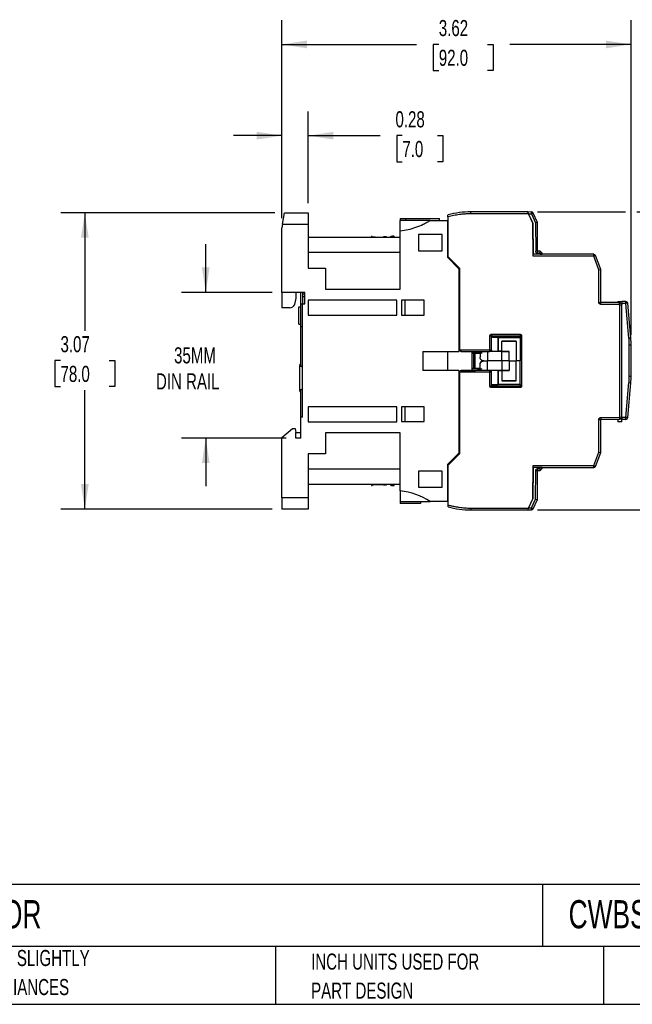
# Model space of a CAD drawing. Header units: inches. Extents: x 0.5 to 21.5, y 0.5 to 16.5.
# Tile 2 of 16: x 6.8 to 13.2, y 0.5 to 10.7. Entities that reach past the tile are written whole.
import ezdxf

# ---------------------------------------------------------------- set-up
doc = ezdxf.new("R2010")
doc.units = ezdxf.units.IN
doc.header["$LTSCALE"] = 2
doc.header["$MEASUREMENT"] = 0
doc.layers.add('DIMENSIONS', color=140, linetype='Continuous', lineweight=25)
doc.layers.add('TEXT', color=140, linetype='Continuous', lineweight=25)
doc.styles.add('SLDTEXTSTYLE0', font='TXT', dxfattribs={"width": 0.7})
doc.dimstyles.new('SLDDIMSTYLE0', dxfattribs={"dimtxt": 0.169922, "dimasz": 0.26, "dimexe": 0, "dimexo": 0.0625, "dimgap": 0.04248, "dimtad": 0, "dimtih": 1, "dimtoh": 1, "dimrnd": 1e-09, "dimzin": 12, "dimdsep": 46, "dimtxsty": 'SLDTEXTSTYLE0', "dimsah": 1, "dimcen": 0.09, "dimadec": 0, "dimazin": 3, "dimtfac": 1, "dimtmove": 0, "dimatfit": 0, "dimfxl": 0, "dimfrac": 2, "dimtolj": 1, "dimtzin": 12, "dimarcsym": 0})
doc.dimstyles.new('SLDDIMSTYLE1', dxfattribs={"dimtxt": 0.169922, "dimasz": 0.26, "dimexe": 0, "dimexo": 0.0625, "dimgap": 0.04248, "dimtad": 0, "dimtih": 1, "dimtoh": 1, "dimrnd": 1e-09, "dimzin": 12, "dimdsep": 46, "dimtxsty": 'SLDTEXTSTYLE0', "dimsah": 1, "dimcen": 0.09, "dimadec": 0, "dimazin": 3, "dimtfac": 1, "dimtofl": 0, "dimtmove": 0, "dimatfit": 3, "dimfxl": 0, "dimfrac": 2, "dimtolj": 1, "dimtzin": 12, "dimarcsym": 0})
doc.dimstyles.new('SLDDIMSTYLE2', dxfattribs={"dimtxt": 0.169922, "dimasz": 0.26, "dimexe": 0, "dimexo": 0.0625, "dimgap": 0.04248, "dimtad": 0, "dimtih": 1, "dimtoh": 1, "dimrnd": 1e-09, "dimdsep": 46, "dimtxsty": 'SLDTEXTSTYLE0', "dimsah": 1, "dimcen": 0.09, "dimadec": 0, "dimazin": 2, "dimtfac": 1, "dimtmove": 0, "dimatfit": 0, "dimfxl": 0, "dimfrac": 2, "dimtolj": 1, "dimtzin": 12, "dimarcsym": 0})

# ---------------------------------------------------------------- blocks, each defined once
blk = doc.blocks.new('SW_NOTE_0_3')
at = {"layer": 'TEXT', "color": 0, "char_height": 0.16667, "attachment_point": 1, "style": 'SLDTEXTSTYLE0'}
for s, insert in [('PART DIMENSIONS MAY DIFFER SLIGHTLY', (0, 0.215)), ("DUE TO MANUFACTURER'S VARIANCES", (0, -0.086))]:
    blk.add_mtext(s, dxfattribs=dict(at, insert=insert))
blk = doc.blocks.new('SW_NOTE_0_6')
at = {"layer": 'TEXT', "color": 0, "char_height": 0.16667, "attachment_point": 1, "style": 'SLDTEXTSTYLE0'}
for s, insert in [('INCH UNITS USED FOR', (0, 0.215)), ('PART DESIGN', (0, -0.086))]:
    blk.add_mtext(s, dxfattribs=dict(at, insert=insert))
blk = doc.blocks.new('_D')
at = {"layer": 'DIMENSIONS'}
for p, q in [((8.776, 7.872), (8.776, 8.372)), ((9.464, 7.872), (8.526, 7.872)), ((9.61, 6.365), (8.526, 6.365)), ((8.776, 6.365), (8.776, 5.865))]:
    blk.add_line(p, q, dxfattribs=at)
for points in [[(8.776, 7.872), (8.816, 8.132), (8.736, 8.132)], [(8.776, 6.365), (8.736, 6.105), (8.816, 6.105)]]:
    blk.add_solid(points, dxfattribs=at)
at = {"layer": 'DIMENSIONS', "char_height": 0.1667, "attachment_point": 1, "style": 'SLDTEXTSTYLE0'}
for s, insert in [('35MM', (8.448, 7.305)), ('DIN RAIL', (8.26, 7.035))]:
    blk.add_mtext(s, dxfattribs=dict(at, insert=insert))
blk = doc.blocks.new('_D_1')
at = {"layer": 'DIMENSIONS'}
for p, q in [((9.492, 8.699), (7.273, 8.699)), ((7.523, 8.699), (7.523, 7.476)), ((7.271, 7.168), (7.214, 7.168)), ((7.214, 7.168), (7.214, 6.898)), ((7.776, 7.168), (7.833, 7.168)), ((7.833, 7.168), (7.833, 6.898)), ((7.214, 6.898), (7.271, 6.898)), ((7.523, 5.628), (7.523, 6.86)), ((7.833, 6.898), (7.776, 6.898)), ((9.464, 5.628), (7.273, 5.628))]:
    blk.add_line(p, q, dxfattribs=at)
for points in [[(7.523, 8.699), (7.483, 8.439), (7.563, 8.439)], [(7.523, 5.628), (7.563, 5.888), (7.483, 5.888)]]:
    blk.add_solid(points, dxfattribs=at)
at = {"layer": 'DIMENSIONS', "char_height": 0.1667, "attachment_point": 1, "style": 'SLDTEXTSTYLE0'}
for s, insert in [('3.07', (7.271, 7.421)), ('78.0', (7.271, 7.113))]:
    blk.add_mtext(s, dxfattribs=dict(at, insert=insert))
blk = doc.blocks.new('_D_2')
at = {"layer": 'DIMENSIONS'}
for p, q in [((9.564, 8.642), (9.564, 9.747)), ((9.839, 8.799), (9.839, 9.747)), ((9.564, 9.497), (9.064, 9.497)), ((9.839, 9.497), (10.582, 9.497)), ((10.813, 9.497), (10.756, 9.497)), ((10.756, 9.497), (10.756, 9.227)), ((11.176, 9.497), (11.233, 9.497)), ((11.233, 9.497), (11.233, 9.227)), ((10.756, 9.227), (10.813, 9.227)), ((11.233, 9.227), (11.176, 9.227))]:
    blk.add_line(p, q, dxfattribs=at)
for points in [[(9.564, 9.497), (9.304, 9.537), (9.304, 9.457)], [(9.839, 9.497), (10.099, 9.457), (10.099, 9.537)]]:
    blk.add_solid(points, dxfattribs=at)
at = {"layer": 'DIMENSIONS', "char_height": 0.1667, "attachment_point": 1, "style": 'SLDTEXTSTYLE0'}
for s, insert in [('0.28', (10.742, 9.75)), ('7.0', (10.813, 9.442))]:
    blk.add_mtext(s, dxfattribs=dict(at, insert=insert))
blk = doc.blocks.new('_D_3')
at = {"layer": 'DIMENSIONS'}
for p, q in [((9.564, 8.642), (9.564, 10.692)), ((13.184, 7.432), (13.184, 10.692)), ((9.564, 10.442), (10.961, 10.442)), ((11.191, 10.442), (11.134, 10.442)), ((11.134, 10.442), (11.134, 10.172)), ((11.696, 10.442), (11.753, 10.442)), ((11.753, 10.442), (11.753, 10.172)), ((13.184, 10.442), (11.926, 10.442)), ((11.134, 10.172), (11.191, 10.172)), ((11.753, 10.172), (11.696, 10.172))]:
    blk.add_line(p, q, dxfattribs=at)
for points in [[(9.564, 10.442), (9.824, 10.402), (9.824, 10.482)], [(13.184, 10.442), (12.924, 10.482), (12.924, 10.402)]]:
    blk.add_solid(points, dxfattribs=at)
at = {"layer": 'DIMENSIONS', "char_height": 0.1667, "attachment_point": 1, "style": 'SLDTEXTSTYLE0'}
for s, insert in [('3.62', (11.191, 10.695)), ('92.0', (11.191, 10.387))]:
    blk.add_mtext(s, dxfattribs=dict(at, insert=insert))
blk = doc.blocks.new('_D_4')
at = {"layer": 'DIMENSIONS'}
for p, q in [((12.213, 8.707), (13.124, 8.707)), ((13.244, 8.707), (14.481, 8.707)), ((14.231, 8.707), (14.231, 7.398)), ((13.978, 7.09), (13.921, 7.09)), ((13.921, 7.09), (13.921, 6.82)), ((14.483, 7.09), (14.54, 7.09)), ((14.54, 7.09), (14.54, 6.82)), ((13.921, 6.82), (13.978, 6.82)), ((14.231, 5.62), (14.231, 6.782)), ((14.54, 6.82), (14.483, 6.82)), ((12.213, 5.62), (14.481, 5.62))]:
    blk.add_line(p, q, dxfattribs=at)
for points in [[(14.231, 8.707), (14.191, 8.447), (14.271, 8.447)], [(14.231, 5.62), (14.271, 5.88), (14.191, 5.88)]]:
    blk.add_solid(points, dxfattribs=at)
at = {"layer": 'DIMENSIONS', "char_height": 0.1667, "attachment_point": 1, "style": 'SLDTEXTSTYLE0'}
for s, insert in [('3.09', (13.978, 7.343)), ('78.4', (13.978, 7.035))]:
    blk.add_mtext(s, dxfattribs=dict(at, insert=insert))

msp = doc.modelspace()

# ---------------------------------------------------------------- linework, layer by layer
for p, q in [((9.571, 8.581), (9.592, 8.699)), ((9.592, 8.699), (9.839, 8.699)), ((9.839, 8.699), (9.839, 8.581)), ((12.113, 8.707), (11.523, 8.707)), ((11.523, 8.687), (11.523, 8.707)), ((12.122, 8.687), (11.523, 8.687)), ((12.11, 8.706), (12.12, 8.687)), ((12.122, 8.687), (12.113, 8.707)), ((12.15, 8.707), (12.113, 8.706)), ((12.166, 8.589), (12.12, 8.687)), ((12.12, 8.687), (12.15, 8.687)), ((12.166, 8.594), (12.122, 8.687)), ((12.15, 8.687), (12.15, 8.707)), ((12.168, 8.695), (12.15, 8.687)), ((12.15, 8.687), (12.194, 8.595)), ((12.213, 8.599), (12.168, 8.695)), ((9.571, 8.581), (9.564, 8.542)), ((9.571, 8.581), (9.839, 8.581)), ((9.839, 8.581), (9.839, 8.124)), ((10.792, 8.64), (10.851, 8.64)), ((10.792, 8.64), (10.792, 8.62)), ((10.792, 8.511), (10.792, 8.62)), ((11.103, 8.62), (10.792, 8.62)), ((10.851, 8.62), (10.851, 8.64)), ((10.851, 8.64), (11.198, 8.64)), ((11.103, 8.62), (11.28, 8.62)), ((11.198, 8.62), (11.198, 8.64)), ((11.28, 8.62), (11.28, 8.238)), ((11.286, 8.655), (11.286, 8.246)), ((12.168, 8.248), (12.166, 8.594)), ((12.166, 8.589), (12.168, 8.268)), ((12.213, 8.599), (12.194, 8.595)), ((12.194, 8.595), (12.195, 8.299)), ((12.215, 8.299), (12.213, 8.599)), ((9.564, 7.872), (9.564, 8.542)), ((10.792, 7.908), (10.792, 8.511)), ((10.981, 8.473), (10.981, 8.305)), ((11.225, 8.473), (10.981, 8.473)), ((11.225, 8.305), (11.225, 8.473)), ((10.792, 8.443), (9.839, 8.443)), ((10.493, 8.455), (10.493, 8.443)), ((10.501, 8.443), (10.501, 8.452)), ((10.619, 8.448), (10.619, 8.443)), ((10.65, 8.443), (10.65, 8.446)), ((10.69, 8.449), (10.69, 8.443)), ((10.729, 8.443), (10.729, 8.454)), ((11.286, 8.448), (11.28, 8.452)), ((10.792, 8.286), (9.839, 8.286)), ((10.981, 8.305), (11.225, 8.305)), ((12.243, 8.268), (12.168, 8.268)), ((12.215, 8.299), (12.195, 8.299)), ((12.242, 8.3), (12.215, 8.299)), ((12.215, 8.299), (12.215, 8.28)), ((12.215, 8.28), (12.234, 8.28)), ((12.242, 8.3), (12.234, 8.28)), ((12.234, 8.28), (12.243, 8.272)), ((12.796, 8.268), (12.239, 8.268)), ((12.262, 8.28), (12.242, 8.3)), ((12.262, 8.28), (12.243, 8.272)), ((12.243, 8.272), (12.243, 8.268)), ((12.243, 8.268), (12.262, 8.268)), ((12.262, 8.268), (12.262, 8.28)), ((12.796, 8.248), (12.796, 8.268)), ((11.28, 8.238), (11.399, 8.119)), ((11.286, 8.246), (11.406, 8.126)), ((12.796, 8.248), (12.168, 8.248)), ((12.815, 8.255), (12.796, 8.248)), ((12.849, 8.107), (12.796, 8.248)), ((12.869, 8.111), (12.815, 8.255)), ((9.839, 8.124), (10.017, 8.124)), ((10.017, 8.124), (10.017, 7.908)), ((11.399, 8.119), (11.399, 7.262)), ((11.406, 8.126), (11.406, 7.279)), ((12.849, 8.107), (12.869, 8.111)), ((12.849, 7.77), (12.849, 8.107)), ((12.869, 7.77), (12.869, 8.111)), ((9.804, 7.872), (9.564, 7.872)), ((9.564, 7.872), (9.564, 7.715)), ((9.711, 7.872), (9.709, 7.813)), ((9.761, 7.754), (9.761, 7.872)), ((9.78, 7.872), (9.78, 7.855)), ((9.804, 7.855), (9.78, 7.855)), ((9.78, 7.855), (9.78, 7.829)), ((9.804, 7.754), (9.804, 7.872)), ((10.017, 7.908), (10.792, 7.908)), ((9.709, 7.813), (9.697, 7.748)), ((9.761, 7.518), (9.761, 7.754)), ((9.761, 7.754), (9.78, 7.754)), ((9.804, 7.829), (9.78, 7.829)), ((9.78, 7.829), (9.78, 7.754)), ((9.78, 6.581), (9.78, 7.754)), ((9.78, 7.754), (9.804, 7.754)), ((10.757, 7.794), (9.839, 7.794)), ((9.839, 7.794), (9.839, 7.638)), ((10.757, 7.638), (10.757, 7.794)), ((11.04, 7.792), (10.804, 7.792)), ((10.804, 7.792), (10.804, 7.638)), ((10.839, 7.792), (10.839, 7.638)), ((11.04, 7.638), (11.04, 7.792)), ((12.849, 7.77), (12.869, 7.77)), ((12.869, 7.75), (12.869, 7.77)), ((13.067, 7.769), (12.869, 7.77)), ((13.046, 7.778), (13.046, 7.769)), ((13.046, 7.778), (13.086, 7.778)), ((13.059, 7.749), (13.067, 7.769)), ((13.086, 7.75), (13.067, 7.769)), ((13.086, 7.779), (13.086, 7.759)), ((13.13, 7.779), (13.086, 7.779)), ((13.086, 7.759), (13.086, 7.75)), ((13.13, 7.759), (13.086, 7.759)), ((13.13, 7.759), (13.13, 7.779)), ((13.15, 7.761), (13.13, 7.759)), ((13.161, 7.398), (13.13, 7.759)), ((13.181, 7.399), (13.15, 7.761)), ((9.647, 7.715), (9.564, 7.715)), ((9.741, 7.546), (9.741, 7.723)), ((9.741, 7.723), (9.761, 7.723)), ((13.059, 7.749), (12.869, 7.75)), ((13.066, 7.742), (13.059, 7.749)), ((13.066, 7.742), (13.086, 7.75)), ((13.066, 6.585), (13.066, 7.742)), ((13.086, 6.577), (13.086, 7.75)), ((9.839, 7.638), (10.757, 7.638)), ((10.804, 7.638), (11.04, 7.638)), ((9.741, 7.546), (9.761, 7.546)), ((9.78, 7.518), (9.761, 7.518)), ((9.761, 7.101), (9.761, 7.518)), ((11.721, 7.279), (11.721, 7.424)), ((11.721, 7.424), (11.737, 7.424)), ((11.737, 7.44), (12.033, 7.44)), ((11.737, 7.44), (11.737, 7.424)), ((11.737, 7.424), (12.033, 7.424)), ((11.737, 7.279), (11.737, 7.424)), ((11.737, 7.424), (11.737, 7.424)), ((11.737, 7.278), (11.737, 7.424)), ((11.737, 7.423), (12.032, 7.423)), ((11.805, 7.407), (11.737, 7.407)), ((11.805, 7.407), (11.805, 7.263)), ((11.806, 7.407), (11.805, 7.407)), ((11.806, 7.264), (11.806, 7.407)), ((11.806, 7.407), (12.033, 7.407)), ((12.032, 7.407), (11.806, 7.407)), ((11.806, 7.407), (11.806, 7.407)), ((11.994, 7.37), (11.844, 7.37)), ((11.844, 7.264), (11.844, 7.37)), ((11.994, 7.37), (11.994, 7.164)), ((12.033, 7.424), (12.032, 7.424)), ((12.032, 7.424), (12.032, 7.407)), ((12.033, 7.44), (12.033, 7.424)), ((12.049, 7.424), (12.033, 7.424)), ((12.033, 7.424), (12.033, 7.407)), ((12.033, 7.407), (12.033, 7.164)), ((12.033, 7.407), (12.037, 7.407)), ((12.049, 7.424), (12.049, 6.903)), ((13.181, 7.399), (13.161, 7.398)), ((11.024, 7.262), (11.399, 7.262)), ((11.024, 7.262), (11.024, 7.065)), ((11.28, 7.262), (11.28, 7.065)), ((11.406, 7.279), (11.721, 7.279)), ((11.406, 7.279), (11.406, 7.278)), ((11.422, 7.263), (11.721, 7.263)), ((11.422, 7.262), (11.422, 7.263)), ((11.422, 7.262), (11.571, 7.262)), ((11.534, 7.262), (11.534, 7.065)), ((11.592, 7.244), (11.534, 7.244)), ((11.534, 7.243), (11.554, 7.243)), ((11.554, 7.243), (11.555, 7.243)), ((11.554, 7.085), (11.554, 7.243)), ((11.555, 7.084), (11.555, 7.243)), ((11.567, 7.243), (11.618, 7.243)), ((11.567, 7.084), (11.567, 7.243)), ((11.571, 7.262), (11.721, 7.262)), ((11.592, 7.262), (11.592, 7.244)), ((11.618, 7.244), (11.618, 7.203)), ((11.696, 7.262), (11.696, 7.164)), ((11.721, 7.279), (11.737, 7.279)), ((11.721, 7.263), (11.721, 7.279)), ((11.721, 7.262), (11.721, 7.263)), ((11.844, 7.263), (11.724, 7.263)), ((11.805, 7.263), (11.724, 7.263)), ((11.737, 7.279), (11.737, 7.278)), ((11.806, 7.264), (11.805, 7.263)), ((11.844, 7.264), (11.806, 7.264)), ((11.844, 7.263), (11.919, 7.263)), ((11.844, 7.164), (11.844, 7.263)), ((11.919, 7.164), (11.919, 7.263)), ((13.164, 7.006), (13.164, 7.332)), ((13.164, 7.332), (13.184, 7.332)), ((13.184, 7.006), (13.184, 7.332)), ((11.657, 7.164), (11.696, 7.164)), ((11.696, 7.065), (11.696, 7.164)), ((11.844, 7.164), (11.696, 7.164)), ((11.844, 7.164), (11.844, 7.065)), ((11.919, 7.164), (11.844, 7.164)), ((11.919, 7.164), (11.919, 7.065)), ((11.919, 7.164), (11.994, 7.164)), ((11.994, 6.958), (11.994, 7.164)), ((12.033, 7.164), (11.994, 7.164)), ((12.033, 6.921), (12.033, 7.164)), ((12.033, 7.164), (12.037, 7.164)), ((11.399, 7.065), (11.024, 7.065)), ((11.399, 7.065), (11.399, 6.208)), ((11.721, 7.049), (11.406, 7.049)), ((11.406, 7.049), (11.406, 7.048)), ((11.406, 7.048), (11.406, 6.201)), ((11.721, 7.065), (11.422, 7.065)), ((11.422, 7.065), (11.422, 7.065)), ((11.422, 7.065), (11.571, 7.065)), ((11.554, 7.085), (11.534, 7.085)), ((11.534, 7.084), (11.592, 7.084)), ((11.555, 7.084), (11.554, 7.085)), ((11.618, 7.084), (11.567, 7.084)), ((11.721, 7.065), (11.571, 7.065)), ((11.592, 7.084), (11.592, 7.065)), ((11.618, 7.084), (11.618, 7.124)), ((11.721, 7.049), (11.721, 7.065)), ((11.721, 7.065), (11.721, 7.065)), ((11.721, 6.903), (11.721, 7.049)), ((11.737, 7.049), (11.721, 7.049)), ((11.805, 7.065), (11.725, 7.065)), ((11.844, 7.065), (11.725, 7.065)), ((11.737, 6.903), (11.737, 7.049)), ((11.737, 7.049), (11.737, 7.049)), ((11.737, 6.904), (11.737, 7.049)), ((11.806, 7.064), (11.805, 7.065)), ((11.805, 7.065), (11.805, 6.921)), ((11.806, 6.921), (11.806, 7.064)), ((11.806, 7.064), (11.844, 7.064)), ((11.919, 7.065), (11.844, 7.065)), ((11.844, 7.064), (11.844, 6.958)), ((11.844, 6.958), (11.994, 6.958)), ((13.13, 6.578), (13.161, 6.94)), ((13.15, 6.577), (13.181, 6.938)), ((13.161, 6.94), (13.181, 6.938)), ((13.164, 7.006), (13.184, 7.006)), ((9.761, 6.581), (9.761, 6.873)), ((11.721, 6.903), (11.737, 6.903)), ((11.737, 6.921), (11.805, 6.921)), ((11.737, 6.903), (11.737, 6.904)), ((12.032, 6.904), (11.737, 6.904)), ((11.737, 6.888), (11.737, 6.903)), ((12.033, 6.903), (11.737, 6.903)), ((12.033, 6.888), (11.737, 6.888)), ((11.805, 6.921), (11.806, 6.921)), ((12.033, 6.921), (11.806, 6.921)), ((12.032, 6.921), (12.032, 6.904)), ((12.033, 6.903), (12.032, 6.904)), ((12.033, 6.921), (12.033, 6.903)), ((12.033, 6.888), (12.033, 6.903)), ((12.049, 6.903), (12.033, 6.903)), ((10.757, 6.689), (9.839, 6.689)), ((9.839, 6.689), (9.839, 6.534)), ((10.757, 6.534), (10.757, 6.689)), ((11.04, 6.689), (10.804, 6.689)), ((10.804, 6.689), (10.804, 6.536)), ((10.839, 6.689), (10.839, 6.536)), ((11.04, 6.536), (11.04, 6.689)), ((9.761, 6.365), (9.761, 6.581)), ((9.78, 6.581), (9.761, 6.581)), ((9.839, 6.534), (10.757, 6.534)), ((10.804, 6.536), (11.04, 6.536)), ((12.849, 6.22), (12.849, 6.557)), ((12.849, 6.557), (12.869, 6.557)), ((12.869, 6.577), (13.059, 6.578)), ((12.869, 6.577), (12.869, 6.557)), ((12.869, 6.557), (13.067, 6.559)), ((12.869, 6.217), (12.869, 6.557)), ((13.007, 6.558), (13.007, 6.558)), ((13.046, 6.558), (13.046, 6.534)), ((13.086, 6.534), (13.046, 6.534)), ((13.059, 6.578), (13.066, 6.585)), ((13.059, 6.578), (13.067, 6.559)), ((13.066, 6.585), (13.086, 6.577)), ((13.067, 6.559), (13.086, 6.577)), ((13.13, 6.578), (13.086, 6.578)), ((13.086, 6.577), (13.086, 6.559)), ((13.086, 6.559), (13.13, 6.559)), ((13.086, 6.534), (13.086, 6.559)), ((13.15, 6.577), (13.13, 6.578)), ((13.13, 6.559), (13.13, 6.578)), ((9.564, 6.372), (9.675, 6.463)), ((9.675, 6.463), (9.703, 6.463)), ((9.703, 6.463), (9.71, 6.424)), ((9.564, 5.746), (9.564, 6.372)), ((9.71, 6.365), (9.71, 6.424)), ((9.71, 6.424), (9.761, 6.424)), ((9.761, 6.365), (9.71, 6.365)), ((10.792, 6.42), (10.017, 6.42)), ((10.017, 6.42), (10.017, 6.203)), ((10.792, 5.817), (10.792, 6.42)), ((10.017, 6.203), (9.839, 6.203)), ((9.839, 6.203), (9.839, 5.746)), ((11.399, 6.208), (11.28, 6.09)), ((11.406, 6.201), (11.286, 6.081)), ((12.796, 6.079), (12.849, 6.22)), ((12.815, 6.072), (12.869, 6.217)), ((12.849, 6.22), (12.869, 6.217)), ((10.792, 6.042), (9.839, 6.042)), ((11.225, 6.023), (10.981, 6.023)), ((10.981, 6.023), (10.981, 5.855)), ((11.225, 5.855), (11.225, 6.023)), ((11.28, 6.09), (11.28, 5.707)), ((11.286, 6.081), (11.286, 5.672)), ((12.166, 5.734), (12.168, 6.079)), ((12.168, 6.06), (12.166, 5.739)), ((12.168, 6.079), (12.796, 6.079)), ((12.243, 6.059), (12.168, 6.06)), ((12.194, 5.733), (12.195, 6.028)), ((12.195, 6.028), (12.215, 6.028)), ((12.213, 5.728), (12.215, 6.028)), ((12.215, 6.048), (12.234, 6.048)), ((12.215, 6.048), (12.215, 6.028)), ((12.215, 6.028), (12.242, 6.028)), ((12.234, 6.048), (12.243, 6.056)), ((12.234, 6.048), (12.242, 6.028)), ((12.239, 6.059), (12.796, 6.059)), ((12.242, 6.028), (12.262, 6.048)), ((12.243, 6.056), (12.243, 6.059)), ((12.262, 6.059), (12.243, 6.059)), ((12.243, 6.056), (12.262, 6.048)), ((12.262, 6.048), (12.262, 6.059)), ((12.796, 6.059), (12.796, 6.079)), ((12.796, 6.079), (12.815, 6.072)), ((10.792, 5.884), (9.839, 5.884)), ((10.493, 5.884), (10.493, 5.873)), ((10.501, 5.875), (10.501, 5.884)), ((10.619, 5.884), (10.619, 5.879)), ((10.65, 5.881), (10.65, 5.884)), ((10.69, 5.884), (10.69, 5.879)), ((10.729, 5.873), (10.729, 5.884)), ((10.792, 5.817), (10.792, 5.707)), ((10.981, 5.855), (11.225, 5.855)), ((11.28, 5.876), (11.286, 5.88)), ((9.839, 5.746), (9.564, 5.746)), ((9.564, 5.746), (9.564, 5.628)), ((9.839, 5.746), (9.839, 5.628)), ((12.166, 5.739), (12.12, 5.641)), ((12.122, 5.64), (12.166, 5.734)), ((12.15, 5.641), (12.194, 5.733)), ((12.168, 5.632), (12.213, 5.728)), ((12.194, 5.733), (12.213, 5.728)), ((9.839, 5.628), (9.564, 5.628)), ((10.792, 5.707), (11.103, 5.707)), ((10.792, 5.707), (10.792, 5.687)), ((11.001, 5.687), (10.792, 5.687)), ((11.001, 5.707), (11.001, 5.687)), ((11.28, 5.707), (11.103, 5.707)), ((11.523, 5.64), (12.122, 5.64)), ((11.523, 5.64), (11.523, 5.62)), ((11.523, 5.62), (12.113, 5.62)), ((12.12, 5.641), (12.11, 5.621)), ((12.113, 5.62), (12.122, 5.64)), ((12.113, 5.621), (12.15, 5.621)), ((12.12, 5.641), (12.15, 5.641)), ((12.15, 5.641), (12.168, 5.632)), ((12.15, 5.621), (12.15, 5.641))]:
    msp.add_line(p, q)
for centre, radius, start, end in [((11.523, 7.806), 0.902, 90, 105.1893), ((12.15, 8.687), 0.0197, 25.3, 90.3), ((12.796, 8.248), 0.0197, 20.556, 90), ((13.13, 7.759), 0.0197, 4.8991, 90), ((9.647, 7.77), 0.0554, 270, 335.6163), ((12.397, 7.332), 0.787, 0, 4.8991), ((11.721, 7.279), 0.0158, 270.0817, 359.9183), ((9.78, 7.113), 0.0315, 128.6822, 180), ((11.721, 7.049), 0.0158, 0.0817, 89.9183), ((12.397, 7.006), 0.787, 355.1009, 0), ((9.78, 6.861), 0.0315, 180, 231.3178), ((13.13, 6.578), 0.0197, 270, 355.1009), ((12.796, 6.079), 0.0197, 270, 339.444), ((10.707, 5.082), 0.74, 57.659, 83.4225), ((11.523, 6.522), 0.902, 254.8107, 270), ((12.15, 5.641), 0.0197, 269.7, 334.7)]:
    msp.add_arc(centre, radius, start, end)
for centre, major_axis, ratio, start_param, end_param in [((11.422, 7.279), (0, -0.0158), 0.999391, 4.712389, 4.747296), ((11.422, 7.279), (0.0113, -0.0113), 0.965689, 3.944444, 5.480334), ((11.422, 7.278), (0, -0.0158), 0.999391, 4.712389, 6.283185), ((11.567, 7.243), (0.0118, 0), 0.005236, 1.570796, 3.136357), ((11.592, 7.243), (0.0787, 0), 0.005236, 0.91513, 1.570796), ((11.657, 7.13), (0, 0.0394), 0.999982, 0.374732, 1.570796), ((11.422, 7.049), (0.0113, 0.0113), 0.965689, 0.802851, 2.338741), ((11.422, 7.049), (0, 0.0158), 0.999391, 0, 1.570796), ((11.422, 7.048), (0, 0.0158), 0.999391, 1.53589, 1.570796), ((11.567, 7.084), (0.0118, 0), 0.005236, 3.146829, 4.712389), ((11.592, 7.084), (0.0787, 0), 0.005236, 4.712389, 5.368055)]:
    msp.add_ellipse(centre, major_axis=major_axis, ratio=ratio, start_param=start_param, end_param=end_param)
for points, knots in [([(11.523, 8.687), (11.517, 8.687), (11.505, 8.687), (11.488, 8.687), (11.471, 8.686), (11.454, 8.685), (11.437, 8.683), (11.42, 8.682), (11.399, 8.679), (11.374, 8.675), (11.344, 8.669), (11.315, 8.663), (11.296, 8.658), (11.286, 8.655)], [0, 0, 0, 0, 0.071486, 0.142908, 0.214294, 0.28567, 0.357063, 0.4285, 0.500008, 0.625061, 0.749981, 0.874913, 1, 1, 1, 1]), ([(11.286, 8.655), (11.286, 8.66), (11.286, 8.666), (11.286, 8.673), (11.286, 8.676), (11.286, 8.676)], [0, 0, 0, 0, 0.5, 0.5, 1, 1, 1, 1]), ([(10.792, 8.511), (10.848, 8.517), (10.901, 8.529), (10.98, 8.557), (11.006, 8.568), (11.043, 8.586), (11.055, 8.592), (11.074, 8.603), (11.08, 8.606), (11.092, 8.613), (11.098, 8.617), (11.103, 8.62)], [0, 0, 0, 0, 0.5, 0.5, 0.75, 0.75, 0.875, 0.875, 0.9375, 0.9375, 1, 1, 1, 1]), ([(10.501, 8.452), (10.499, 8.453), (10.496, 8.453), (10.494, 8.454), (10.493, 8.454), (10.493, 8.454), (10.494, 8.454)], [0, 0, 0, 0, 0.2926133, 0.5853692, 0.8055257, 1, 1, 1, 1]), ([(10.65, 8.446), (10.65, 8.447), (10.649, 8.447), (10.646, 8.448), (10.643, 8.448), (10.636, 8.449), (10.633, 8.449), (10.625, 8.449), (10.622, 8.449), (10.619, 8.448)], [0, 0, 0, 0, 0.25, 0.25, 0.5, 0.5, 0.75, 0.75, 1, 1, 1, 1]), ([(10.729, 8.454), (10.729, 8.455), (10.727, 8.455), (10.72, 8.456), (10.715, 8.455), (10.704, 8.454), (10.699, 8.453), (10.692, 8.451), (10.69, 8.45), (10.69, 8.449)], [0, 0, 0, 0, 0.25, 0.25, 0.5, 0.5, 0.75, 0.75, 1, 1, 1, 1]), ([(12.215, 8.28), (12.21, 8.28), (12.205, 8.282), (12.197, 8.289), (12.195, 8.294), (12.195, 8.299)], [0, 0, 0, 0, 0.5, 0.5, 1, 1, 1, 1]), ([(12.869, 7.75), (12.868, 7.75), (12.866, 7.75), (12.864, 7.751), (12.861, 7.752), (12.858, 7.754), (12.855, 7.756), (12.852, 7.759), (12.851, 7.763), (12.849, 7.766), (12.849, 7.769), (12.849, 7.77)], [0, 0, 0, 0, 0.0796184, 0.1592696, 0.2401973, 0.368636, 0.5000685, 0.6285086, 0.7599424, 0.8792477, 1, 1, 1, 1]), ([(11.721, 7.424), (11.721, 7.425), (11.721, 7.426), (11.721, 7.428), (11.722, 7.43), (11.723, 7.433), (11.725, 7.435), (11.728, 7.437), (11.731, 7.439), (11.734, 7.44), (11.736, 7.44), (11.737, 7.44)], [0, 0, 0, 0, 0.079597, 0.159223, 0.240129, 0.368602, 0.500069, 0.628543, 0.760011, 0.879282, 1, 1, 1, 1]), ([(11.844, 7.37), (11.844, 7.37), (11.844, 7.37), (11.845, 7.37), (11.846, 7.37), (11.849, 7.37), (11.853, 7.37), (11.861, 7.369), (11.872, 7.369), (11.885, 7.369), (11.901, 7.369), (11.919, 7.369), (11.936, 7.369), (11.952, 7.369), (11.966, 7.369), (11.977, 7.369), (11.984, 7.37), (11.989, 7.37), (11.993, 7.37), (11.993, 7.37), (11.994, 7.37)], [0, 0, 0, 0, 0.023249, 0.046395, 0.069551, 0.092834, 0.15062, 0.208495, 0.277599, 0.346795, 0.423365, 0.500028, 0.576598, 0.653261, 0.722365, 0.791562, 0.849347, 0.907222, 0.953589, 1, 1, 1, 1]), ([(12.033, 7.44), (12.034, 7.44), (12.035, 7.44), (12.037, 7.439), (12.039, 7.439), (12.042, 7.437), (12.044, 7.435), (12.046, 7.433), (12.048, 7.43), (12.049, 7.427), (12.049, 7.425), (12.049, 7.424)], [0, 0, 0, 0, 0.079597, 0.159223, 0.240129, 0.368602, 0.500069, 0.628543, 0.760011, 0.879282, 1, 1, 1, 1]), ([(13.164, 7.332), (13.164, 7.337), (13.164, 7.348), (13.164, 7.365), (13.163, 7.381), (13.162, 7.392), (13.161, 7.398)], [0, 0, 0, 0, 0.250057, 0.5, 0.749943, 1, 1, 1, 1]), ([(11.737, 7.278), (11.737, 7.277), (11.737, 7.276), (11.736, 7.274), (11.736, 7.272), (11.734, 7.269), (11.732, 7.267), (11.73, 7.265), (11.727, 7.263), (11.724, 7.263), (11.722, 7.262), (11.721, 7.262)], [0, 0, 0, 0, 0.0796167, 0.159249, 0.2401488, 0.3685781, 0.4999952, 0.6284318, 0.7598909, 0.8792024, 1, 1, 1, 1]), ([(11.919, 7.263), (11.917, 7.263), (11.913, 7.263), (11.908, 7.263), (11.902, 7.263), (11.897, 7.263), (11.889, 7.263), (11.879, 7.263), (11.867, 7.263), (11.857, 7.263), (11.851, 7.263), (11.847, 7.263), (11.845, 7.263), (11.844, 7.263), (11.844, 7.264)], [0, 0, 0, 0, 0.048405, 0.096436, 0.14435, 0.192409, 0.24087, 0.370365, 0.50004, 0.629536, 0.759214, 0.839638, 0.919498, 1, 1, 1, 1]), ([(11.657, 7.164), (11.656, 7.164), (11.653, 7.164), (11.649, 7.164), (11.646, 7.165), (11.643, 7.166), (11.64, 7.168), (11.637, 7.169), (11.635, 7.171), (11.633, 7.172), (11.631, 7.174), (11.628, 7.177), (11.624, 7.181), (11.62, 7.188), (11.618, 7.196), (11.618, 7.201), (11.618, 7.203)], [0, 0, 0, 0, 0.064571, 0.125932, 0.184081, 0.239018, 0.290745, 0.339259, 0.384563, 0.426655, 0.465537, 0.501208, 0.631162, 0.757585, 0.880517, 1, 1, 1, 1]), ([(11.618, 7.124), (11.618, 7.126), (11.618, 7.128), (11.618, 7.132), (11.619, 7.135), (11.62, 7.139), (11.622, 7.143), (11.624, 7.146), (11.626, 7.149), (11.629, 7.152), (11.633, 7.156), (11.637, 7.159), (11.643, 7.161), (11.649, 7.163), (11.654, 7.164), (11.657, 7.164)], [0, 0, 0, 0, 0.059363, 0.119586, 0.180675, 0.242637, 0.305475, 0.369196, 0.433805, 0.499306, 0.573801, 0.661123, 0.761269, 0.874231, 1, 1, 1, 1]), ([(11.919, 7.164), (11.928, 7.164), (11.938, 7.164), (11.955, 7.164), (11.963, 7.164), (11.977, 7.164), (11.983, 7.164), (11.991, 7.164), (11.993, 7.164), (11.994, 7.164)], [0, 0, 0, 0, 0.25, 0.25, 0.5, 0.5, 0.75, 0.75, 1, 1, 1, 1]), ([(9.749, 7.113), (9.749, 7.113), (9.749, 7.099), (9.749, 7.052), (9.749, 7.02), (9.749, 6.987)], [0, 0, 0, 0, 0.5, 0.5, 1, 1, 1, 1]), ([(11.737, 7.049), (11.737, 7.05), (11.737, 7.052), (11.736, 7.054), (11.735, 7.056), (11.734, 7.059), (11.732, 7.06), (11.731, 7.062), (11.728, 7.063), (11.726, 7.064), (11.724, 7.065), (11.722, 7.065), (11.721, 7.065)], [0, 0, 0, 0, 0.0965854, 0.1939115, 0.2919852, 0.3908136, 0.4904034, 0.5907612, 0.6918935, 0.7938067, 0.8965068, 1, 1, 1, 1]), ([(11.844, 7.064), (11.844, 7.064), (11.844, 7.064), (11.845, 7.064), (11.847, 7.064), (11.848, 7.064), (11.851, 7.064), (11.857, 7.064), (11.867, 7.064), (11.879, 7.065), (11.89, 7.065), (11.901, 7.065), (11.91, 7.065), (11.916, 7.065), (11.919, 7.065)], [0, 0, 0, 0, 0.048407, 0.096439, 0.144355, 0.192415, 0.240878, 0.370375, 0.500052, 0.629547, 0.759222, 0.839643, 0.919501, 1, 1, 1, 1]), ([(11.919, 6.958), (11.917, 6.958), (11.913, 6.958), (11.908, 6.958), (11.902, 6.958), (11.897, 6.958), (11.889, 6.958), (11.879, 6.958), (11.867, 6.958), (11.857, 6.958), (11.851, 6.958), (11.847, 6.958), (11.845, 6.958), (11.844, 6.958), (11.844, 6.958)], [0, 0, 0, 0, 0.048405, 0.096436, 0.14435, 0.192409, 0.24087, 0.370365, 0.50004, 0.629536, 0.759214, 0.839638, 0.919498, 1, 1, 1, 1]), ([(11.994, 6.958), (11.993, 6.958), (11.993, 6.958), (11.992, 6.958), (11.991, 6.958), (11.989, 6.958), (11.986, 6.958), (11.98, 6.958), (11.971, 6.958), (11.959, 6.958), (11.947, 6.958), (11.937, 6.958), (11.928, 6.958), (11.922, 6.958), (11.919, 6.958)], [0, 0, 0, 0, 0.048407, 0.096439, 0.144355, 0.192415, 0.240878, 0.370375, 0.500052, 0.629547, 0.759222, 0.839643, 0.919501, 1, 1, 1, 1]), ([(13.161, 6.94), (13.162, 6.946), (13.163, 6.956), (13.164, 6.973), (13.164, 6.989), (13.164, 7), (13.164, 7.006)], [0, 0, 0, 0, 0.250057, 0.5, 0.749943, 1, 1, 1, 1]), ([(9.761, 6.873), (9.763, 6.87), (9.766, 6.868), (9.773, 6.865), (9.777, 6.864), (9.78, 6.864)], [0, 0, 0, 0, 0.5, 0.5, 1, 1, 1, 1]), ([(11.737, 6.888), (11.736, 6.888), (11.735, 6.888), (11.733, 6.888), (11.73, 6.889), (11.728, 6.89), (11.725, 6.892), (11.723, 6.895), (11.722, 6.897), (11.721, 6.9), (11.721, 6.902), (11.721, 6.903)], [0, 0, 0, 0, 0.079597, 0.159223, 0.240129, 0.368602, 0.500069, 0.628543, 0.760011, 0.879282, 1, 1, 1, 1]), ([(12.049, 6.903), (12.049, 6.903), (12.049, 6.901), (12.048, 6.899), (12.047, 6.897), (12.046, 6.895), (12.044, 6.892), (12.042, 6.89), (12.039, 6.889), (12.036, 6.888), (12.034, 6.888), (12.033, 6.888)], [0, 0, 0, 0, 0.0795968, 0.1592228, 0.2401291, 0.3686016, 0.5000689, 0.6285428, 0.7600114, 0.8792821, 1, 1, 1, 1]), ([(12.849, 6.557), (12.849, 6.558), (12.849, 6.56), (12.85, 6.562), (12.851, 6.565), (12.852, 6.568), (12.855, 6.571), (12.858, 6.574), (12.861, 6.576), (12.865, 6.577), (12.868, 6.577), (12.869, 6.577)], [0, 0, 0, 0, 0.079618, 0.15927, 0.240197, 0.368636, 0.500069, 0.628509, 0.759942, 0.879248, 1, 1, 1, 1]), ([(12.195, 6.028), (12.195, 6.029), (12.195, 6.031), (12.196, 6.033), (12.197, 6.036), (12.198, 6.039), (12.201, 6.042), (12.204, 6.045), (12.208, 6.046), (12.211, 6.048), (12.214, 6.048), (12.215, 6.048)], [0, 0, 0, 0, 0.080115, 0.159741, 0.240152, 0.369781, 0.500092, 0.629721, 0.760033, 0.87985, 1, 1, 1, 1]), ([(10.619, 5.879), (10.622, 5.879), (10.625, 5.879), (10.633, 5.879), (10.636, 5.879), (10.643, 5.879), (10.646, 5.88), (10.649, 5.88), (10.65, 5.881), (10.65, 5.881)], [0, 0, 0, 0, 0.25, 0.25, 0.5, 0.5, 0.75, 0.75, 1, 1, 1, 1]), ([(10.69, 5.879), (10.69, 5.878), (10.692, 5.877), (10.699, 5.875), (10.704, 5.874), (10.715, 5.872), (10.72, 5.872), (10.727, 5.872), (10.729, 5.873), (10.729, 5.873)], [0, 0, 0, 0, 0.25, 0.25, 0.5, 0.5, 0.75, 0.75, 1, 1, 1, 1]), ([(11.286, 5.672), (11.292, 5.671), (11.303, 5.668), (11.319, 5.664), (11.336, 5.66), (11.353, 5.657), (11.37, 5.653), (11.386, 5.651), (11.408, 5.648), (11.433, 5.645), (11.463, 5.642), (11.493, 5.64), (11.513, 5.64), (11.523, 5.64)], [0, 0, 0, 0, 0.071486, 0.142908, 0.214294, 0.28567, 0.357063, 0.4285, 0.500008, 0.625061, 0.749981, 0.874913, 1, 1, 1, 1]), ([(11.286, 5.672), (11.286, 5.667), (11.286, 5.662), (11.286, 5.654), (11.286, 5.652), (11.286, 5.652)], [0, 0, 0, 0, 0.5, 0.5, 1, 1, 1, 1])]:
    msp.add_open_spline(points, degree=3, knots=knots)
for points in [[(10.501, 8.452), (10.54, 8.445), (10.579, 8.444), (10.619, 8.448)], [(9.78, 7.11), (9.773, 7.11), (9.766, 7.106), (9.761, 7.101)], [(9.749, 6.987), (9.749, 6.917), (9.749, 6.861), (9.749, 6.861)], [(10.493, 5.874), (10.493, 5.874), (10.496, 5.874), (10.501, 5.875)], [(10.619, 5.879), (10.579, 5.884), (10.54, 5.882), (10.501, 5.875)]]:
    msp.add_open_spline(points, degree=3)
at = {"layer": 'TEXT'}
for p, q in [((21.5, 1.742), (0.5, 1.742)), ((12.264, 1.742), (12.264, 1.1)), ((21.5, 1.1), (0.5, 1.1)), ((9.5, 1.1), (9.5, 0.5)), ((12.896, 1.1), (12.896, 0.5)), ((0.5, 0.5), (21.5, 0.5))]:
    msp.add_line(p, q, dxfattribs=at)

# ---------------------------------------------------------------- block references
for name, p in [('SW_NOTE_0_3', (4.34, 0.848)), ('SW_NOTE_0_6', (9.868, 0.811))]:
    msp.add_blockref(name, p, dxfattribs=at)

# ---------------------------------------------------------------- texts
at = {"layer": 'TEXT', "char_height": 0.29167, "attachment_point": 1, "style": 'SLDTEXTSTYLE0'}
for s, insert in [('WEG ELECTRIC CWBS IEC SAFETY CONTACTOR', (0.627, 1.579)), ('CWBS18-33-30D02', (12.536, 1.579))]:
    msp.add_mtext(s, dxfattribs=dict(at, insert=insert))

# ---------------------------------------------------------------- dimensions: what is measured, and where the dimension line sits
at = {"layer": 'DIMENSIONS'}
for base, p1, p2, dimstyle, picture, middle in [((13.184, 10.442), (9.564, 8.542), (13.184, 7.332), 'SLDDIMSTYLE1', '_D_3', (11.443, 10.442)), ((9.8395, 9.4975), (9.5639, 8.5417), (9.8395, 8.6992), 'SLDDIMSTYLE2', '_D_2', (10.9946, 9.4975))]:
    dim = msp.add_linear_dim(base=base, p1=p1, p2=p2, dimstyle=dimstyle, dxfattribs=at)
    dim.commit()
    dim.dimension.update_dxf_attribs({"geometry": picture, "text_midpoint": middle, "dimtype": 160})
for base, p1, p2, picture, middle in [((7.523, 5.628), (9.592, 8.699), (9.564, 5.628), '_D_1', (7.523, 7.168)), ((14.231, 5.62), (12.113, 8.707), (12.113, 5.62), '_D_4', (14.231, 7.09))]:
    dim = msp.add_linear_dim(base=base, p1=p1, p2=p2, angle=90, dimstyle='SLDDIMSTYLE1', dxfattribs=at)
    dim.commit()
    dim.dimension.update_dxf_attribs({"geometry": picture, "text_midpoint": middle, "dimtype": 160})
dim = msp.add_linear_dim(base=(8.776, 6.365), p1=(9.564, 7.872), p2=(9.71, 6.365), angle=90, text='35MM\\PDIN RAIL', dimstyle='SLDDIMSTYLE0', dxfattribs=at)
dim.commit()
dim.dimension.update_dxf_attribs({"geometry": '_D', "text_midpoint": (8.776, 7.09), "dimtype": 160})

doc.saveas('drawing.dxf')
